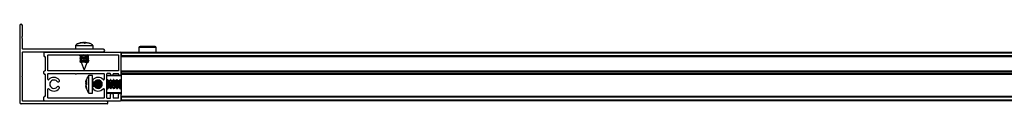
# Model space of a CAD drawing. Header units: millimetres. Extents: x 2639.88 to 2641.68, y 3747.53 to 3747.58.
# Tile 1 of 4: x 2639.8788 to 2640.3248, y 3747.5273 to 3747.5633. Entities that reach past the tile are written whole.
import ezdxf

# ---------------------------------------------------------------- set-up
doc = ezdxf.new("R2010")
doc.units = ezdxf.units.MM
doc.layers.add('SANINDUSA', color=3, linetype='Continuous')

msp = doc.modelspace()

# ---------------------------------------------------------------- linework, layer by layer
at = {"layer": 'SANINDUSA'}
for p, q in [((2639.878768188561, 3747.56266018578), (2639.878768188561, 3747.527860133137)), ((2639.879968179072, 3747.557813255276), (2639.879968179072, 3747.56266018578)), ((2639.879944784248, 3747.557749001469), (2639.879738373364, 3747.557502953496)), ((2639.879738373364, 3747.557117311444), (2639.879944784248, 3747.55687138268)), ((2639.879968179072, 3747.552060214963), (2639.879968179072, 3747.556807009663)), ((2639.916668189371, 3747.551960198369), (2639.880068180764, 3747.551960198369)), ((2639.880068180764, 3747.550760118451), (2639.916668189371, 3747.550760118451)), ((2639.904018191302, 3747.553683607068), (2639.904018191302, 3747.551960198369)), ((2639.904018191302, 3747.553683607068), (2639.908793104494, 3747.553683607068)), ((2639.904352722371, 3747.553887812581), (2639.904087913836, 3747.553696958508)), ((2639.905831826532, 3747.554681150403), (2639.907381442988, 3747.555014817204)), ((2639.906019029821, 3747.554681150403), (2639.905831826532, 3747.554681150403)), ((2639.907591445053, 3747.555014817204), (2639.906019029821, 3747.554681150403)), ((2639.906313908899, 3747.550760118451), (2639.906506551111, 3747.550610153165)), ((2639.907406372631, 3747.554894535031), (2639.907887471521, 3747.555014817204)), ((2639.907957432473, 3747.554681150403), (2639.907591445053, 3747.555014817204)), ((2639.908148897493, 3747.555014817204), (2639.9077447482, 3747.554875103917)), ((2639.90890545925, 3747.554681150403), (2639.907957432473, 3747.554681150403)), ((2639.907957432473, 3747.554681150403), (2639.908078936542, 3747.554681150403)), ((2639.908078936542, 3747.554681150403), (2639.908444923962, 3747.555014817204)), ((2639.908381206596, 3747.55495676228), (2639.908148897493, 3747.555014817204)), ((2639.908398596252, 3747.554681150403), (2639.908444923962, 3747.555014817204)), ((2639.908444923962, 3747.555014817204), (2639.908646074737, 3747.554972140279)), ((2639.908654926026, 3747.555014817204), (2639.90858579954, 3747.554681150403)), ((2639.909483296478, 3747.554681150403), (2639.908629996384, 3747.554894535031)), ((2639.908654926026, 3747.555014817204), (2639.90890545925, 3747.554681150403)), ((2639.910204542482, 3747.554681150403), (2639.908654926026, 3747.555014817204)), ((2639.908793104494, 3747.553683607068), (2639.912018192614, 3747.553683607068)), ((2639.910040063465, 3747.554681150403), (2639.909483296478, 3747.554681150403)), ((2639.90978668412, 3747.550610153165), (2639.909594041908, 3747.550760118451)), ((2639.909694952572, 3747.550681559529), (2639.909803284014, 3747.550760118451)), ((2639.910165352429, 3747.554681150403), (2639.909977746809, 3747.554729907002)), ((2639.91195821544, 3747.553692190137), (2639.91149008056, 3747.554053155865)), ((2639.912018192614, 3747.551960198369), (2639.912018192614, 3747.553683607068)), ((2639.932790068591, 3747.552714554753), (2639.932771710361, 3747.550610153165)), ((2639.940650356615, 3747.552714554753), (2639.932790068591, 3747.552714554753)), ((2639.940150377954, 3747.553210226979), (2639.933290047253, 3747.553210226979)), ((2639.940668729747, 3747.550610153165), (2639.940650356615, 3747.552714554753)), ((2639.879968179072, 3747.539910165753), (2639.879968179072, 3747.550660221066)), ((2639.88976818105, 3747.550310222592), (2639.88976818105, 3747.548910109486)), ((2639.890068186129, 3747.550610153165), (2639.924468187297, 3747.550610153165)), ((2639.890168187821, 3747.548610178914), (2639.890068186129, 3747.548610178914)), ((2639.890268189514, 3747.54851016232), (2639.890268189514, 3747.542210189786)), ((2639.891468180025, 3747.542210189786), (2639.891468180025, 3747.549310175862)), ((2639.891568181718, 3747.549410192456), (2639.92346818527, 3747.549410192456)), ((2639.905948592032, 3747.548244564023), (2639.906522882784, 3747.547797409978)), ((2639.905948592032, 3747.546844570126), (2639.906522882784, 3747.546397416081)), ((2639.906568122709, 3747.548469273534), (2639.90594985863, 3747.548252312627)), ((2639.906568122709, 3747.547069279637), (2639.90594985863, 3747.54685231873)), ((2639.906341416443, 3747.549338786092), (2639.905964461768, 3747.549065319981)), ((2639.906341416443, 3747.547938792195), (2639.905964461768, 3747.547665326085)), ((2639.906341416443, 3747.546538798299), (2639.905964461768, 3747.546265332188)), ((2639.905973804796, 3747.54899677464), (2639.906558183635, 3747.548778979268)), ((2639.905973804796, 3747.547596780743), (2639.906558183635, 3747.547378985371)), ((2639.906341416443, 3747.550738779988), (2639.906164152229, 3747.550610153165)), ((2639.906249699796, 3747.549410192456), (2639.906522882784, 3747.549197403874)), ((2639.906369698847, 3747.550610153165), (2639.906473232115, 3747.55063614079)), ((2639.906558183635, 3747.549194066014), (2639.906558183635, 3747.548464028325)), ((2639.906558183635, 3747.547794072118), (2639.906558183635, 3747.547064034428)), ((2639.906558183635, 3747.546394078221), (2639.906558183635, 3747.546160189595)), ((2639.909468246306, 3747.548751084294), (2639.910086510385, 3747.548968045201)), ((2639.909468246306, 3747.547351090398), (2639.910086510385, 3747.547568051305)), ((2639.90947818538, 3747.548036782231), (2639.90947818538, 3747.548756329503)), ((2639.910062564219, 3747.548223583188), (2639.90947818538, 3747.54844137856)), ((2639.90947818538, 3747.546636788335), (2639.90947818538, 3747.547356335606)), ((2639.910062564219, 3747.546823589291), (2639.90947818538, 3747.547041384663)), ((2639.910087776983, 3747.547575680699), (2639.909513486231, 3747.548022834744)), ((2639.910087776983, 3747.546175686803), (2639.909513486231, 3747.546622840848)), ((2639.910087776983, 3747.548975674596), (2639.909529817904, 3747.549410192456)), ((2639.909694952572, 3747.549281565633), (2639.909872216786, 3747.549410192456)), ((2639.909694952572, 3747.547881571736), (2639.910071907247, 3747.548155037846)), ((2639.909694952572, 3747.54648157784), (2639.910071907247, 3747.54675504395)), ((2639.923568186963, 3747.549310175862), (2639.923568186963, 3747.542210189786)), ((2639.924768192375, 3747.550610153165), (2641.632768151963, 3747.550610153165)), ((2639.924768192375, 3747.550610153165), (2639.924768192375, 3747.550310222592)), ((2639.924768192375, 3747.550310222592), (2641.632768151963, 3747.550310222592)), ((2639.924768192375, 3747.550310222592), (2639.924768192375, 3747.548910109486)), ((2639.924768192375, 3747.540710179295), (2639.924768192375, 3747.550310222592)), ((2641.632768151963, 3747.548910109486), (2639.924768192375, 3747.548910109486)), ((2641.632768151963, 3747.548610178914), (2639.924768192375, 3747.548610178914)), ((2641.632768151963, 3747.54851016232), (2639.924768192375, 3747.54851016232)), ((2639.890068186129, 3747.542110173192), (2639.890168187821, 3747.542110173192)), ((2639.92346818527, 3747.542110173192), (2639.891568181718, 3747.542110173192)), ((2639.905973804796, 3747.546196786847), (2639.906642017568, 3747.545947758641)), ((2639.906558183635, 3747.546160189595), (2639.908018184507, 3747.542460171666)), ((2639.90827256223, 3747.546160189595), (2639.906558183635, 3747.546160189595)), ((2639.908018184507, 3747.542460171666), (2639.909383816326, 3747.54592105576)), ((2639.90937912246, 3747.545919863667), (2639.910086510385, 3747.546168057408)), ((2639.909383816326, 3747.54592105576), (2639.909384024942, 3747.545921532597)), ((2639.924768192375, 3747.542210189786), (2641.632768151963, 3747.542210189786)), ((2639.924768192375, 3747.542110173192), (2641.632768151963, 3747.542110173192)), ((2639.879968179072, 3747.528560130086), (2639.879968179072, 3747.539310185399)), ((2639.88976818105, 3747.540910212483), (2639.88976818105, 3747.54181012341)), ((2639.890168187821, 3747.540610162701), (2639.890068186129, 3747.540610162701)), ((2639.890268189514, 3747.540510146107), (2639.890268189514, 3747.530710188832)), ((2639.891468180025, 3747.538414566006), (2639.891468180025, 3747.540810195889)), ((2639.891568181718, 3747.540910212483), (2639.903968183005, 3747.540910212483)), ((2639.904568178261, 3747.540910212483), (2639.916968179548, 3747.540910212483)), ((2639.908893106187, 3747.537691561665), (2639.908692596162, 3747.536799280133)), ((2639.908790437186, 3747.537233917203), (2639.908957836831, 3747.537980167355)), ((2639.908809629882, 3747.537241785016), (2639.909026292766, 3747.538270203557)), ((2639.908810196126, 3747.537241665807), (2639.90897822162, 3747.538039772)), ((2639.909026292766, 3747.538211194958), (2639.908822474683, 3747.537238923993)), ((2639.909026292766, 3747.53820749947), (2639.90882320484, 3747.537238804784)), ((2639.909043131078, 3747.53822931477), (2639.908862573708, 3747.537702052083)), ((2639.909026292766, 3747.537974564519), (2639.908863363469, 3747.537229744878)), ((2639.910049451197, 3747.540086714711), (2639.909878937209, 3747.539884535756)), ((2639.9117472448, 3747.540110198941), (2639.910023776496, 3747.540110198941)), ((2639.910023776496, 3747.532110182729), (2639.910023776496, 3747.540110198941)), ((2639.9117472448, 3747.532110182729), (2639.9117472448, 3747.540110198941)), ((2639.913307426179, 3747.537570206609), (2639.913230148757, 3747.537701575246)), ((2639.913949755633, 3747.537570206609), (2639.913272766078, 3747.537570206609)), ((2639.913366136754, 3747.537570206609), (2639.913280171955, 3747.537733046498)), ((2639.913555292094, 3747.537570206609), (2639.91346412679, 3747.53783163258)), ((2639.914146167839, 3747.53800627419), (2639.913925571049, 3747.537516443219)), ((2639.914707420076, 3747.537570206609), (2639.914453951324, 3747.538001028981)), ((2639.914591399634, 3747.537767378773), (2639.914530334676, 3747.537991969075)), ((2639.914766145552, 3747.537570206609), (2639.914544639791, 3747.537989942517)), ((2639.914586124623, 3747.537983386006), (2639.914563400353, 3747.537954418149)), ((2639.91534974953, 3747.537570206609), (2639.914672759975, 3747.537570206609)), ((2639.914680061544, 3747.537733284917), (2639.914713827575, 3747.537957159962)), ((2639.914955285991, 3747.537570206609), (2639.914831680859, 3747.537924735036)), ((2639.915384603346, 3747.537647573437), (2639.915325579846, 3747.537516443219)), ((2639.917068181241, 3747.540810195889), (2639.917068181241, 3747.538414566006)), ((2639.918268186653, 3747.52991017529), (2639.918268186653, 3747.540810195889)), ((2639.924768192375, 3747.539910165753), (2639.918268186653, 3747.539910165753)), ((2639.918394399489, 3747.538113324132), (2639.918268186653, 3747.537833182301)), ((2639.919768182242, 3747.540910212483), (2639.918368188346, 3747.540910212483)), ((2639.924768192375, 3747.540110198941), (2639.918468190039, 3747.540110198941)), ((2639.918907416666, 3747.537570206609), (2639.918581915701, 3747.538123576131)), ((2639.918966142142, 3747.537570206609), (2639.918680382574, 3747.538111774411)), ((2639.919549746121, 3747.537570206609), (2639.918872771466, 3747.537570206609)), ((2639.919794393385, 3747.538113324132), (2639.919525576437, 3747.537516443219)), ((2639.919868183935, 3747.540710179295), (2639.919868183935, 3747.540810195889)), ((2639.920307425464, 3747.537570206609), (2639.919981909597, 3747.538123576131)), ((2639.920366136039, 3747.537570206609), (2639.920080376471, 3747.538111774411)), ((2639.920949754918, 3747.537570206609), (2639.920272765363, 3747.537570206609)), ((2639.921194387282, 3747.538113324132), (2639.920925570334, 3747.537516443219)), ((2639.921068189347, 3747.540810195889), (2639.921068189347, 3747.540710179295)), ((2639.92116819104, 3747.540910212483), (2639.92346818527, 3747.540910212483)), ((2639.92170741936, 3747.537570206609), (2639.921381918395, 3747.538123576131)), ((2639.921766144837, 3747.537570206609), (2639.921480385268, 3747.538111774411)), ((2639.922349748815, 3747.537570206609), (2639.921672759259, 3747.537570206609)), ((2639.922594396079, 3747.538113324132), (2639.922325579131, 3747.537516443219)), ((2639.923107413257, 3747.537570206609), (2639.922781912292, 3747.538123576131)), ((2639.923166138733, 3747.537570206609), (2639.922880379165, 3747.538111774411)), ((2639.923749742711, 3747.537570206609), (2639.923072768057, 3747.537570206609)), ((2639.923568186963, 3747.540710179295), (2639.923568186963, 3747.540810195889)), ((2639.923994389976, 3747.538113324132), (2639.923725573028, 3747.537516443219)), ((2639.924507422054, 3747.537570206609), (2639.924181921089, 3747.538123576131)), ((2639.924566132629, 3747.537570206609), (2639.924280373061, 3747.538111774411)), ((2639.924768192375, 3747.537570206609), (2639.924472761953, 3747.537570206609)), ((2639.924768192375, 3747.54181012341), (2641.632768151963, 3747.54181012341)), ((2639.924768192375, 3747.54181012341), (2639.924768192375, 3747.540910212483)), ((2641.632768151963, 3747.540910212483), (2639.924768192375, 3747.540910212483)), ((2639.924768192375, 3747.540710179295), (2639.924768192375, 3747.540610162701)), ((2641.632768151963, 3747.540610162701), (2639.924768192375, 3747.540610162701)), ((2639.924768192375, 3747.540510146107), (2639.924768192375, 3747.540610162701)), ((2641.632768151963, 3747.540510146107), (2639.924768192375, 3747.540510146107)), ((2639.924768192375, 3747.540510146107), (2639.924768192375, 3747.531510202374)), ((2639.891468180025, 3747.52991017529), (2639.891468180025, 3747.533805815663)), ((2639.908692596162, 3747.536799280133), (2639.909026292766, 3747.537262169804)), ((2639.909026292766, 3747.536724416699), (2639.908692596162, 3747.536799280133)), ((2639.908729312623, 3747.536791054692), (2639.908692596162, 3747.536615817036)), ((2639.908765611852, 3747.536782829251), (2639.908692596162, 3747.53644904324)), ((2639.908692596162, 3747.536445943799), (2639.908766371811, 3747.536782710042)), ((2639.908692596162, 3747.53644904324), (2639.908946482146, 3747.536017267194)), ((2639.908692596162, 3747.536445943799), (2639.909026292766, 3747.536409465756)), ((2639.909026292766, 3747.536348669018), (2639.908692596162, 3747.535774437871)), ((2639.90882962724, 3747.5357863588), (2639.908692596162, 3747.535771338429)), ((2639.908692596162, 3747.535774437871), (2639.909026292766, 3747.53425094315)), ((2639.908692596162, 3747.535604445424), (2639.908873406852, 3747.535692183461)), ((2639.908692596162, 3747.535600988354), (2639.9088714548, 3747.535682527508)), ((2639.908802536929, 3747.535622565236), (2639.908692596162, 3747.535604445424)), ((2639.908692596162, 3747.535534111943), (2639.908808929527, 3747.535555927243)), ((2639.908692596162, 3747.535537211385), (2639.908975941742, 3747.534191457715)), ((2639.908692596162, 3747.535534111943), (2639.908974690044, 3747.534195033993)), ((2639.908692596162, 3747.535422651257), (2639.908897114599, 3747.534510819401)), ((2639.909026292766, 3747.533935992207), (2639.908692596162, 3747.535421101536)), ((2639.908863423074, 3747.534519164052), (2639.909044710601, 3747.533991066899)), ((2639.909026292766, 3747.537262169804), (2639.909026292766, 3747.536348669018)), ((2639.909026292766, 3747.536348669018), (2639.909026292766, 3747.535871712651)), ((2639.909026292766, 3747.53425094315), (2639.909026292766, 3747.533935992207)), ((2639.909034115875, 3747.53397580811), (2639.90909102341, 3747.533842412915)), ((2639.911947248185, 3747.537263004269), (2639.911947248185, 3747.5349573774)), ((2639.913352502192, 3747.534445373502), (2639.913468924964, 3747.534703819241)), ((2639.913418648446, 3747.534650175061), (2639.914087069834, 3747.534650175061)), ((2639.913839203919, 3747.534650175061), (2639.913985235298, 3747.534231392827)), ((2639.914028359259, 3747.534650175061), (2639.91426051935, 3747.534210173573)), ((2639.914047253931, 3747.53472074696), (2639.914062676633, 3747.534691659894)), ((2639.914084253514, 3747.534650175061), (2639.914047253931, 3747.534651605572)), ((2639.914062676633, 3747.534691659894), (2639.914344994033, 3747.534211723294)), ((2639.914090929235, 3747.534218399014), (2639.914133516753, 3747.534450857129)), ((2639.914188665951, 3747.534211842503), (2639.914231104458, 3747.534265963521)), ((2639.914665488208, 3747.534252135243), (2639.914868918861, 3747.534703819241)), ((2639.914818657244, 3747.534650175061), (2639.915484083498, 3747.534650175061)), ((2639.915239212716, 3747.534650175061), (2639.915288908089, 3747.534507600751)), ((2639.915428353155, 3747.534650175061), (2639.915445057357, 3747.534618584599)), ((2639.915447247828, 3747.53472074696), (2639.915462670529, 3747.534691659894)), ((2639.915484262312, 3747.534650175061), (2639.915447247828, 3747.534651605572)), ((2639.915462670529, 3747.534691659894), (2639.915486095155, 3747.534651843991)), ((2639.916831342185, 3747.534099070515), (2639.916852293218, 3747.534038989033)), ((2639.916852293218, 3747.534038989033), (2639.916865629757, 3747.534089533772)), ((2639.916852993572, 3747.534038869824), (2639.916886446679, 3747.53408154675)), ((2639.917068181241, 3747.533805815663), (2639.917068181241, 3747.52991017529)), ((2639.918268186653, 3747.53468224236), (2639.918612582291, 3747.534096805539)), ((2639.918268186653, 3747.534650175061), (2639.918287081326, 3747.534650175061)), ((2639.918284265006, 3747.534650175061), (2639.918268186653, 3747.534646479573)), ((2639.918268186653, 3747.534574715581), (2639.918514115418, 3747.534108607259)), ((2639.918800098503, 3747.534107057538), (2639.919068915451, 3747.534703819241)), ((2639.919018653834, 3747.534650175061), (2639.919687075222, 3747.534650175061)), ((2639.919628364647, 3747.534650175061), (2639.919914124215, 3747.534108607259)), ((2639.919647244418, 3747.53472074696), (2639.91966266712, 3747.534691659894)), ((2639.919684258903, 3747.534650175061), (2639.919647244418, 3747.534651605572)), ((2639.91966266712, 3747.534691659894), (2639.920012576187, 3747.534096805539)), ((2639.920200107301, 3747.534107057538), (2639.920468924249, 3747.534703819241)), ((2639.920418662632, 3747.534650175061), (2639.921087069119, 3747.534650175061)), ((2639.921028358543, 3747.534650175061), (2639.921314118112, 3747.534108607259)), ((2639.921047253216, 3747.53472074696), (2639.921062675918, 3747.534691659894)), ((2639.921084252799, 3747.534650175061), (2639.921047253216, 3747.534651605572)), ((2639.921062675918, 3747.534691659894), (2639.921412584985, 3747.534096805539)), ((2639.921600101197, 3747.534107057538), (2639.921868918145, 3747.534703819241)), ((2639.921818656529, 3747.534650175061), (2639.922487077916, 3747.534650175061)), ((2639.92242835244, 3747.534650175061), (2639.922714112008, 3747.534108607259)), ((2639.922447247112, 3747.53472074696), (2639.922462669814, 3747.534691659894)), ((2639.922484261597, 3747.534650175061), (2639.922447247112, 3747.534651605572)), ((2639.922462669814, 3747.534691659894), (2639.922812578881, 3747.534096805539)), ((2639.923000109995, 3747.534107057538), (2639.923268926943, 3747.534703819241)), ((2639.923218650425, 3747.534650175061), (2639.923887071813, 3747.534650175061)), ((2639.923828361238, 3747.534650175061), (2639.924114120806, 3747.534108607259)), ((2639.923847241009, 3747.53472074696), (2639.923862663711, 3747.534691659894)), ((2639.923884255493, 3747.534650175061), (2639.923847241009, 3747.534651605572)), ((2639.923862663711, 3747.534691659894), (2639.924212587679, 3747.534096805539)), ((2639.924400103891, 3747.534107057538), (2639.924668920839, 3747.534703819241)), ((2639.924618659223, 3747.534650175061), (2639.924768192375, 3747.534650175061)), ((2639.91816818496, 3747.528460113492), (2639.880068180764, 3747.528460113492)), ((2639.88976818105, 3747.52891012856), (2639.88976818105, 3747.530310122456)), ((2639.890068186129, 3747.530610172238), (2639.890168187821, 3747.530610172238)), ((2639.890068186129, 3747.528610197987), (2639.924468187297, 3747.528610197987)), ((2639.916968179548, 3747.529810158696), (2639.891568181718, 3747.529810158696)), ((2639.910023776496, 3747.532110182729), (2639.9117472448, 3747.532110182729)), ((2639.918268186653, 3747.532310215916), (2639.924768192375, 3747.532310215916)), ((2639.918368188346, 3747.529810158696), (2639.919768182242, 3747.529810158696)), ((2639.918468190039, 3747.532110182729), (2639.924768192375, 3747.532110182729)), ((2639.919868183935, 3747.52991017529), (2639.919868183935, 3747.531510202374)), ((2639.921068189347, 3747.531510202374), (2639.921068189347, 3747.52991017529)), ((2639.92346818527, 3747.529810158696), (2639.92116819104, 3747.529810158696)), ((2639.923568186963, 3747.52991017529), (2639.923568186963, 3747.531510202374)), ((2639.924768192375, 3747.52891012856), (2639.924768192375, 3747.531510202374)), ((2639.924768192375, 3747.530710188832), (2641.632768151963, 3747.530710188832)), ((2641.632768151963, 3747.530610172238), (2639.924768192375, 3747.530610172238)), ((2641.632768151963, 3747.530310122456), (2639.924768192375, 3747.530310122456)), ((2639.924768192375, 3747.530310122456), (2639.924768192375, 3747.52891012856)), ((2641.632768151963, 3747.52891012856), (2639.924768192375, 3747.52891012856)), ((2639.924768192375, 3747.52891012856), (2639.924768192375, 3747.528610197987)), ((2641.632768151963, 3747.528610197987), (2639.924768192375, 3747.528610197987)), ((2639.918468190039, 3747.527260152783), (2639.879368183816, 3747.527260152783)), ((2639.918768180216, 3747.527560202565), (2639.918768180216, 3747.527860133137))]:
    msp.add_line(p, q, dxfattribs=at)
at = {"layer": 'SANINDUSA', "flags": 128}
for points in [[(2639.908126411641, 3747.550760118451), (2639.90842501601, 3747.550710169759), (2639.908996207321, 3747.550610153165)], [(2639.905973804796, 3747.54899677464), (2639.905965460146, 3747.549066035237), (2639.906252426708, 3747.549178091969), (2639.906473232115, 3747.549236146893)], [(2639.905973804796, 3747.547596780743), (2639.905965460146, 3747.547666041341), (2639.906252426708, 3747.547778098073), (2639.906473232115, 3747.547836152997)], [(2639.905973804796, 3747.546196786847), (2639.905965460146, 3747.546266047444), (2639.906252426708, 3747.546378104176), (2639.906473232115, 3747.5464361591)], [(2639.906558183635, 3747.549183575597), (2639.906549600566, 3747.549186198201), (2639.90654888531, 3747.549204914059), (2639.906768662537, 3747.549186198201), (2639.907174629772, 3747.549132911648), (2639.907703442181, 3747.549053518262), (2639.90827256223, 3747.548960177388)], [(2639.906558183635, 3747.5477835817), (2639.906549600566, 3747.547786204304), (2639.90654888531, 3747.547804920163), (2639.906768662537, 3747.547786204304), (2639.907174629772, 3747.547732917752), (2639.907703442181, 3747.547653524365), (2639.90827256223, 3747.547560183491)], [(2639.906558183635, 3747.546383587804), (2639.906549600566, 3747.546386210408), (2639.90654888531, 3747.546404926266), (2639.906768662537, 3747.546386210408), (2639.907174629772, 3747.546332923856), (2639.907703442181, 3747.546253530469), (2639.90827256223, 3747.546160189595)], [(2639.90947818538, 3747.548250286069), (2639.90971122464, 3747.548255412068), (2639.91004538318, 3747.548229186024), (2639.910071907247, 3747.548155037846)], [(2639.90947818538, 3747.546850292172), (2639.90971122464, 3747.546855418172), (2639.91004538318, 3747.546829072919), (2639.910071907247, 3747.54675504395)], [(2639.918268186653, 3747.537354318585), (2639.918278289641, 3747.537493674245), (2639.918353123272, 3747.537991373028), (2639.918465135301, 3747.538202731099), (2639.918581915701, 3747.538123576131)], [(2639.918791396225, 3747.537767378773), (2639.918729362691, 3747.537994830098), (2639.918597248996, 3747.538205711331), (2639.918531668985, 3747.538193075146)], [(2639.920200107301, 3747.534107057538), (2639.920129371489, 3747.534017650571), (2639.919997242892, 3747.534124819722), (2639.919865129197, 3747.534534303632), (2639.91975313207, 3747.535183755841), (2639.919678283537, 3747.53597423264), (2639.91965201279, 3747.536785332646), (2639.919678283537, 3747.537493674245), (2639.91975313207, 3747.537991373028), (2639.919865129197, 3747.538202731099), (2639.919981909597, 3747.538123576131)], [(2639.920191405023, 3747.537767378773), (2639.920129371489, 3747.537994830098), (2639.919997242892, 3747.538205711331), (2639.919931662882, 3747.538193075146)], [(2639.921600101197, 3747.534107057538), (2639.921529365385, 3747.534017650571), (2639.92139725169, 3747.534124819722), (2639.921265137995, 3747.534534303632), (2639.921153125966, 3747.535183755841), (2639.921078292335, 3747.53597423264), (2639.921052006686, 3747.536785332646), (2639.921078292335, 3747.537493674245), (2639.921153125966, 3747.537991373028), (2639.921265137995, 3747.538202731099), (2639.921381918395, 3747.538123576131)], [(2639.921591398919, 3747.537767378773), (2639.921529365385, 3747.537994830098), (2639.92139725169, 3747.538205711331), (2639.921328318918, 3747.538190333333)], [(2639.923000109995, 3747.534107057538), (2639.922929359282, 3747.534017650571), (2639.922797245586, 3747.534124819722), (2639.922665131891, 3747.534534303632), (2639.922553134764, 3747.535183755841), (2639.922478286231, 3747.53597423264), (2639.922452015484, 3747.536785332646), (2639.922478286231, 3747.537493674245), (2639.922553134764, 3747.537991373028), (2639.922665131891, 3747.538202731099), (2639.922781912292, 3747.538123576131)], [(2639.922991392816, 3747.537767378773), (2639.922929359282, 3747.537994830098), (2639.922797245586, 3747.538205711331), (2639.922728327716, 3747.538190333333)], [(2639.924400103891, 3747.534107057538), (2639.924329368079, 3747.534017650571), (2639.924197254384, 3747.534124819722), (2639.924065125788, 3747.534534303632), (2639.92395312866, 3747.535183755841), (2639.923878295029, 3747.53597423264), (2639.92385200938, 3747.536785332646), (2639.923878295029, 3747.537493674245), (2639.92395312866, 3747.537991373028), (2639.924065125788, 3747.538202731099), (2639.924181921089, 3747.538123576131)], [(2639.924391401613, 3747.537767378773), (2639.924329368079, 3747.537994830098), (2639.924197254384, 3747.538205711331), (2639.924131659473, 3747.538193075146)], [(2639.9117472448, 3747.534450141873), (2639.911751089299, 3747.53448924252), (2639.911751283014, 3747.534490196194)], [(2639.918800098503, 3747.534107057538), (2639.918729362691, 3747.534017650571), (2639.918597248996, 3747.534124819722), (2639.918465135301, 3747.534534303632), (2639.918353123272, 3747.535183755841), (2639.918278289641, 3747.53597423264), (2639.918268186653, 3747.536153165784)], [(2639.918514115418, 3747.534108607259), (2639.918597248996, 3747.534014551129), (2639.91866980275, 3747.534033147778)], [(2639.919914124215, 3747.534108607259), (2639.919997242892, 3747.534014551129), (2639.920069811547, 3747.534033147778)], [(2639.921314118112, 3747.534108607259), (2639.92139725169, 3747.534014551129), (2639.921466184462, 3747.534029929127)], [(2639.922714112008, 3747.534108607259), (2639.922797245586, 3747.534014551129), (2639.922866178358, 3747.534029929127)], [(2639.924114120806, 3747.534108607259), (2639.924197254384, 3747.534014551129), (2639.924269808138, 3747.534033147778)]]:
    msp.add_lwpolyline(points, dxfattribs=at)
at = {"layer": 'SANINDUSA'}
for centre, radius, start, end in [((2639.879368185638, 3747.562660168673), 0.0006000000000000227, 0, 180), ((2639.879968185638, 3747.557310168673), 0.0003000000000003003, 139.9999999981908, 220.0000000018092), ((2639.879868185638, 3747.557813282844), 9.999999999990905e-05, 319.9999999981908, 0), ((2639.879868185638, 3747.556807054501), 9.999999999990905e-05, 0, 40.00000000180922), ((2639.880068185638, 3747.552060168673), 0.0001000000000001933, 180, 270), ((2639.880068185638, 3747.550660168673), 0.0001000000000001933, 90, 180), ((2639.916668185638, 3747.551360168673), 0.000600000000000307, 270, 90), ((2639.933290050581, 3747.552710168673), 0.0005000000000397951, 90, 179.5000000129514), ((2639.940150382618, 3747.552710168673), 0.0005000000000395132, 0.4999999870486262, 90), ((2639.890068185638, 3747.550310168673), 0.0003000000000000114, 90, 180), ((2639.890068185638, 3747.548910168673), 0.0003000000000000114, 180, 270), ((2639.890168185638, 3747.548510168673), 0.0001000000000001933, 0, 90), ((2639.891568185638, 3747.549310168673), 9.999999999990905e-05, 90, 180), ((2639.904623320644, 3747.527145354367), 0.02114078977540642, 75.0237057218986, 86.40589215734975), ((2639.904620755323, 3747.525729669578), 0.02115661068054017, 75.02797557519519, 86.40162233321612), ((2639.906184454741, 3747.534991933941), 0.01451060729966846, 74.40055042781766, 83.53243168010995), ((2639.90724377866, 3747.539771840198), 0.008557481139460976, 74.61933256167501, 82.71172069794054), ((2639.90724377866, 3747.538371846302), 0.00855748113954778, 74.61933256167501, 82.71172069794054), ((2639.923468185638, 3747.549310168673), 9.999999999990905e-05, 0, 90), ((2639.924468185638, 3747.550310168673), 0.0003000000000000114, 0, 90), ((2639.890068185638, 3747.541810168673), 0.0003000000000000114, 90, 180), ((2639.890168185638, 3747.542210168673), 0.0001000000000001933, 270, 0), ((2639.891568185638, 3747.542210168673), 9.999999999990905e-05, 180, 270), ((2639.923468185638, 3747.542210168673), 0.0001000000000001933, 270, 0), ((2639.880093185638, 3747.539610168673), 0.0003249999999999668, 112.6198649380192, 247.3801350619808), ((2639.890068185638, 3747.540910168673), 0.0002999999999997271, 180, 270), ((2639.890168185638, 3747.540510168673), 0.0001000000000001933, 0, 90), ((2639.891568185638, 3747.540810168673), 0.0001000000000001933, 90, 180), ((2639.891768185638, 3747.538414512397), 0.0002999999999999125, 180, 317.3320744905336), ((2639.894268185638, 3747.536110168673), 0.003099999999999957, 39.79181950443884, 137.3320744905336), ((2639.894268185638, 3747.536110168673), 0.001900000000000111, 39.79181950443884, 320.2081804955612), ((2639.89618912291, 3747.537710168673), 0.0005999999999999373, 219.7918195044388, 39.79181950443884), ((2639.904268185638, 3747.541035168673), 0.0003249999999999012, 202.6198649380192, 337.3801350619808), ((2639.912347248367, 3747.537710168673), 0.0005999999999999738, 140.2081804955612, 320.2081804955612), ((2639.914268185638, 3747.536110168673), 0.003100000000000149, 42.66792550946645, 140.2081804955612), ((2639.914268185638, 3747.536110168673), 0.001900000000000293, 219.7918195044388, 140.2081804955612), ((2639.916683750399, 3747.536210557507), 0.003646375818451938, 158.1068506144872, 203.7913734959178), ((2639.922196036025, 3747.536531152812), 0.008173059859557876, 169.5968435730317, 196.4821540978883), ((2639.918083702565, 3747.536210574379), 0.003646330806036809, 158.1068520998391, 203.7919750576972), ((2639.92630463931, 3747.53667570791), 0.01085631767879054, 175.2788467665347, 190.1011884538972), ((2639.916768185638, 3747.538414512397), 0.0002999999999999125, 222.6679255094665, 0), ((2639.916968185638, 3747.540810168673), 0.0001000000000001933, 0, 90), ((2639.918368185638, 3747.540810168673), 9.999999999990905e-05, 90, 180), ((2639.918468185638, 3747.539910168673), 0.0002000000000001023, 90, 180), ((2639.922283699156, 3747.536210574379), 0.003646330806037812, 158.1068520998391, 203.7919750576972), ((2639.919768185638, 3747.540810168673), 0.0001000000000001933, 0, 90), ((2639.920468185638, 3747.540710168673), 0.0006000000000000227, 180, 0), ((2639.923683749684, 3747.536210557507), 0.003646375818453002, 158.1068506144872, 203.7913734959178), ((2639.921168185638, 3747.540810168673), 0.0001000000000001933, 90, 180), ((2639.92508370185, 3747.536210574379), 0.003646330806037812, 158.1068520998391, 203.7919750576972), ((2639.926483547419, 3747.536210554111), 0.003646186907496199, 158.1056001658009, 203.7926239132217), ((2639.923468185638, 3747.540810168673), 0.0001000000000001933, 0, 90), ((2639.924168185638, 3747.540710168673), 0.0006000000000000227, 180, 0), ((2639.927883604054, 3747.536210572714), 0.003646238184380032, 158.1062390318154, 203.7925881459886), ((2639.891768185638, 3747.533805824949), 0.0003000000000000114, 42.66792550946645, 180), ((2639.894268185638, 3747.536110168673), 0.003100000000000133, 222.6679255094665, 320.2081804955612), ((2639.89618912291, 3747.534510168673), 0.0005999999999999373, 320.2081804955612, 140.2081804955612), ((2639.912347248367, 3747.534510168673), 0.0006000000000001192, 39.79181950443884, 219.7918195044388), ((2639.914268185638, 3747.536110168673), 0.003100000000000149, 219.7918195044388, 317.3320744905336), ((2639.924742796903, 3747.536750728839), 0.01209091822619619, 177.8787147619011, 188.7451187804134), ((2639.924180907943, 3747.536560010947), 0.00827807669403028, 176.6943794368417, 188.5064667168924), ((2639.916768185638, 3747.533805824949), 0.0003000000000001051, 0, 137.3320744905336), ((2639.880068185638, 3747.528560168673), 0.0001000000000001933, 180, 270), ((2639.890068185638, 3747.530310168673), 0.0003000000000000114, 90, 180), ((2639.890068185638, 3747.528910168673), 0.0003000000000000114, 180, 270), ((2639.890168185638, 3747.530710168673), 0.0001000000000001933, 270, 0), ((2639.891568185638, 3747.529910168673), 9.999999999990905e-05, 180, 270), ((2639.916968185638, 3747.529910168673), 0.0001000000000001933, 270, 0), ((2639.918168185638, 3747.527860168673), 0.0006000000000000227, 0, 90), ((2639.918468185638, 3747.532310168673), 0.0002000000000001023, 180, 270), ((2639.918368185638, 3747.529910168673), 0.0001000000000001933, 180, 270), ((2639.919768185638, 3747.529910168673), 0.0001000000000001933, 270, 0), ((2639.920468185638, 3747.531510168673), 0.0006000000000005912, 0, 180), ((2639.921168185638, 3747.529910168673), 0.0001000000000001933, 180, 270), ((2639.923468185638, 3747.529910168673), 0.0001000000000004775, 270, 0), ((2639.924168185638, 3747.531510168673), 0.0006000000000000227, 0, 180), ((2639.924468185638, 3747.528910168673), 0.0003000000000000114, 270, 0), ((2639.879368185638, 3747.527860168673), 0.0006000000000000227, 180, 270), ((2639.918468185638, 3747.527560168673), 0.0003000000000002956, 270, 0)]:
    msp.add_arc(centre, radius, start, end, dxfattribs=at)
for centre, major_axis, ratio, start_param, end_param in [((2639.908018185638, 3747.548955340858), (0.001459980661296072, -0.0002389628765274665), 0.03144656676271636, 1.40082328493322, 3.146739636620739), ((2639.908018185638, 3747.547555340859), (0.001459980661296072, -0.0002389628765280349), 0.03144656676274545, 1.400823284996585, 3.146739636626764), ((2639.908018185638, 3747.546155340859), (0.001459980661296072, -0.0002389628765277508), 0.03144656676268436, 1.400823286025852, 3.146739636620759), ((2639.913352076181, 3747.536110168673), (-8.132108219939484e-05, 0.001459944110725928), 0.1570899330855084, 6.274435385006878, 9.06418403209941), ((2639.914752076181, 3747.536110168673), (-8.132108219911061e-05, 0.001459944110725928), 0.1570899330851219, 6.274435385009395, 9.064184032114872), ((2639.918952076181, 3747.536110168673), (-8.132108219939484e-05, 0.001459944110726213), 0.1570899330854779, 6.274435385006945, 9.064184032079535), ((2639.920352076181, 3747.536110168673), (-8.13210821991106e-05, 0.001459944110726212), 0.1570899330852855, 6.274435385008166, 9.064184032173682), ((2639.921752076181, 3747.536110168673), (-8.132108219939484e-05, 0.001459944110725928), 0.1570899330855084, 6.274435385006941, 9.064184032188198), ((2639.923152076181, 3747.536110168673), (-8.132108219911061e-05, 0.001459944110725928), 0.1570899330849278, 6.274435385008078, 9.064184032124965), ((2639.924552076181, 3747.536110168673), (-8.132108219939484e-05, 0.001459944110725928), 0.1570899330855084, 6.274435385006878, 9.064184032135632), ((2639.916152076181, 3747.536110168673), (-8.132108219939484e-05, 0.001459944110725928), 0.1570899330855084, 0.882442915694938, 2.113694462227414)]:
    msp.add_ellipse(centre, major_axis=major_axis, ratio=ratio, start_param=start_param, end_param=end_param, dxfattribs=at)
for points, knots in [([(2639.905809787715, 3747.554638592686), (2639.905540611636, 3747.554545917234), (2639.90491110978, 3747.554329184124), (2639.904376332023, 3747.553930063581), (2639.904070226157, 3747.553701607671)], [0, 0, 0, 0, 0.427601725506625, 1, 1, 1, 1]), ([(2639.907091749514, 3747.55495676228), (2639.906778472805, 3747.554915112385), (2639.906007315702, 3747.554812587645), (2639.905311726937, 3747.554458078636), (2639.904898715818, 3747.554247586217)], [0, 0, 0, 0, 0.4062423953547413, 1, 1, 1, 1]), ([(2639.911951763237, 3747.553699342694), (2639.91180578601, 3747.553817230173), (2639.911330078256, 3747.554201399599), (2639.910720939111, 3747.554529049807), (2639.91024992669, 3747.554653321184), (2639.910189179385, 3747.554669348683)], [0, 0, 0, 0, 0.2783007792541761, 0.9069211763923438, 1, 1, 1, 1]), ([(2639.906569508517, 3747.548465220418), (2639.906572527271, 3747.548466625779), (2639.906581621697, 3747.54847085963), (2639.906715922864, 3747.54846224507), (2639.906994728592, 3747.548434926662), (2639.907406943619, 3747.548386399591), (2639.907873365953, 3747.548325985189), (2639.908182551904, 3747.548281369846), (2639.908329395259, 3747.54826018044)], [0, 0, 0, 0, 0.08099657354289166, 0.2440137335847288, 0.4362171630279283, 0.6292671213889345, 0.8239258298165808, 1, 1, 1, 1]), ([(2639.906569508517, 3747.547065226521), (2639.906572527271, 3747.547066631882), (2639.906581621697, 3747.547070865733), (2639.906715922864, 3747.547062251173), (2639.906994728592, 3747.547034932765), (2639.907406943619, 3747.546986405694), (2639.907873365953, 3747.546925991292), (2639.908182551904, 3747.546881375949), (2639.908329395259, 3747.546860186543)], [0, 0, 0, 0, 0.08099657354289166, 0.2440137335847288, 0.4362171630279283, 0.6292671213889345, 0.8239258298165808, 1, 1, 1, 1]), ([(2639.90827256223, 3747.548960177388), (2639.908432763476, 3747.548936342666), (2639.908753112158, 3747.548888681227), (2639.909143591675, 3747.548826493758), (2639.909398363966, 3747.548780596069), (2639.909493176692, 3747.548758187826), (2639.909471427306, 3747.548755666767), (2639.909466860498, 3747.54875513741)], [0, 0, 0, 0, 0.2359444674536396, 0.4718096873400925, 0.7061487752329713, 0.9382988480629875, 1, 1, 1, 1]), ([(2639.90827256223, 3747.547560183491), (2639.908432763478, 3747.547536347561), (2639.908753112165, 3747.547488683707), (2639.909143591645, 3747.547426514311), (2639.909398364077, 3747.547380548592), (2639.909493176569, 3747.547358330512), (2639.909471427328, 3747.547355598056), (2639.909466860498, 3747.547355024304)], [0, 0, 0, 0, 0.2359442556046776, 0.471809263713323, 0.7061481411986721, 0.9382980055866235, 1, 1, 1, 1]), ([(2639.90827256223, 3747.546160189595), (2639.908432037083, 3747.54612964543), (2639.908750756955, 3747.546068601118), (2639.909124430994, 3747.545993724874), (2639.90933779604, 3747.545944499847), (2639.909417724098, 3747.545920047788), (2639.909380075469, 3747.545921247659), (2639.909378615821, 3747.545921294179)], [0, 0, 0, 0, 0.2515444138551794, 0.5027263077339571, 0.7490934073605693, 0.9902722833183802, 1, 1, 1, 1]), ([(2639.909189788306, 3747.538657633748), (2639.9091516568, 3747.53859323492), (2639.909075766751, 3747.538465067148), (2639.909045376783, 3747.538319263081), (2639.909030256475, 3747.538246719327)], [0, 0, 0, 0, 0.5024572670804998, 1, 1, 1, 1]), ([(2639.910007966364, 3747.540085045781), (2639.910001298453, 3747.540078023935), (2639.909674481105, 3747.539733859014), (2639.909320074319, 3747.539102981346), (2639.909111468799, 3747.53844489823), (2639.909043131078, 3747.53822931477)], [0, 0, 0, 0, 0.01381113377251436, 0.6769313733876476, 1, 1, 1, 1]), ([(2639.914047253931, 3747.53472074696), (2639.914023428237, 3747.534787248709), (2639.913975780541, 3747.534920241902), (2639.913913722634, 3747.535299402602), (2639.913867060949, 3747.535759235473), (2639.913843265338, 3747.536208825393), (2639.913836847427, 3747.536614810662), (2639.913844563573, 3747.536988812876), (2639.913873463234, 3747.537309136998), (2639.913904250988, 3747.537495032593), (2639.91392653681, 3747.53751378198), (2639.91392828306, 3747.537515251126)], [0, 0, 0, 0, 0.1332390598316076, 0.2664574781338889, 0.3987898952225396, 0.5299373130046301, 0.6193680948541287, 0.7292580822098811, 0.8587985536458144, 0.9889358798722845, 1, 1, 1, 1]), ([(2639.915447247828, 3747.53472074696), (2639.915423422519, 3747.534787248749), (2639.915375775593, 3747.534920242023), (2639.915313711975, 3747.535299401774), (2639.91526707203, 3747.53575923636), (2639.915243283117, 3747.536208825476), (2639.915236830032, 3747.536614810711), (2639.915244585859, 3747.53698881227), (2639.915273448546, 3747.537309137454), (2639.915304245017, 3747.537495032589), (2639.915326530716, 3747.53751378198), (2639.915328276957, 3747.537515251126)], [0, 0, 0, 0, 0.1332391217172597, 0.2664576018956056, 0.3987897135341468, 0.5299371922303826, 0.6193680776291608, 0.7292581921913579, 0.8587984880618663, 0.9889358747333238, 1, 1, 1, 1]), ([(2639.919647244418, 3747.53472074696), (2639.919623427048, 3747.534787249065), (2639.91957579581, 3747.534920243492), (2639.919513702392, 3747.535299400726), (2639.919467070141, 3747.535759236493), (2639.919443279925, 3747.536208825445), (2639.919436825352, 3747.536614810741), (2639.919444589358, 3747.536988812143), (2639.919473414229, 3747.537309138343), (2639.919504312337, 3747.537495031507), (2639.919526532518, 3747.537513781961), (2639.919528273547, 3747.537515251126)], [0, 0, 0, 0, 0.1332385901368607, 0.2664575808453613, 0.3987897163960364, 0.5299372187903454, 0.6193681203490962, 0.7292582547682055, 0.8587985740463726, 0.9889363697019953, 1, 1, 1, 1]), ([(2639.921047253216, 3747.53472074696), (2639.921023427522, 3747.534787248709), (2639.920975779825, 3747.534920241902), (2639.920913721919, 3747.535299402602), (2639.920867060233, 3747.535759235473), (2639.920843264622, 3747.536208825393), (2639.920836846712, 3747.536614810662), (2639.920844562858, 3747.536988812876), (2639.920873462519, 3747.537309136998), (2639.920904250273, 3747.537495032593), (2639.920926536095, 3747.53751378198), (2639.920928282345, 3747.537515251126)], [0, 0, 0, 0, 0.1332390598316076, 0.2664574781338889, 0.3987898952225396, 0.5299373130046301, 0.6193680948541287, 0.7292580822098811, 0.8587985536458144, 0.9889358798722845, 1, 1, 1, 1]), ([(2639.922447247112, 3747.53472074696), (2639.922423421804, 3747.534787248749), (2639.922375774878, 3747.534920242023), (2639.92231371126, 3747.535299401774), (2639.922267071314, 3747.53575923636), (2639.922243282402, 3747.536208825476), (2639.922236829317, 3747.536614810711), (2639.922244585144, 3747.53698881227), (2639.92227344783, 3747.537309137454), (2639.922304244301, 3747.537495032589), (2639.922326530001, 3747.53751378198), (2639.922328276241, 3747.537515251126)], [0, 0, 0, 0, 0.1332391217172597, 0.2664576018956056, 0.3987897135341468, 0.5299371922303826, 0.6193680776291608, 0.7292581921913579, 0.8587984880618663, 0.9889358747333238, 1, 1, 1, 1]), ([(2639.923847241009, 3747.53472074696), (2639.92382342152, 3747.534787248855), (2639.923775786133, 3747.534920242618), (2639.923713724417, 3747.535299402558), (2639.923667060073, 3747.535759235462), (2639.923643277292, 3747.536208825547), (2639.923636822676, 3747.536614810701), (2639.923644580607, 3747.536988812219), (2639.92367343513, 3747.537309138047), (2639.923704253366, 3747.537495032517), (2639.923726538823, 3747.537513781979), (2639.923728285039, 3747.537515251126)], [0, 0, 0, 0, 0.1332385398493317, 0.2664569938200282, 0.3987894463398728, 0.5299368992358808, 0.6193677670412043, 0.7292578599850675, 0.8587981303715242, 0.988935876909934, 0.9999999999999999, 0.9999999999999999, 0.9999999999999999, 0.9999999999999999]), ([(2639.909044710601, 3747.533991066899), (2639.909112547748, 3747.533767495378), (2639.909319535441, 3747.5330853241), (2639.909740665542, 3747.53250455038), (2639.910023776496, 3747.532114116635)], [0, 0, 0, 0, 0.3277351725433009, 1, 1, 1, 1]), ([(2639.912558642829, 3747.53506144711), (2639.912543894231, 3747.53514145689), (2639.912508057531, 3747.53533586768), (2639.912467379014, 3747.535762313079), (2639.912443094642, 3747.536208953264), (2639.912437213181, 3747.536613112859), (2639.912441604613, 3747.536923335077), (2639.912456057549, 3747.537071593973), (2639.912461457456, 3747.53712698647)], [0, 0, 0, 0, 0.1490590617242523, 0.3621893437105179, 0.5734116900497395, 0.7174464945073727, 0.8944323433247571, 1, 1, 1, 1]), ([(2639.913418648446, 3747.534660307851), (2639.913415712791, 3747.534656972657), (2639.913394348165, 3747.534632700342), (2639.913369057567, 3747.534690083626), (2639.913347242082, 3747.534739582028)], [0, 0, 0, 0, 0.1374072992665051, 1, 1, 1, 1]), ([(2639.914818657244, 3747.534660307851), (2639.914815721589, 3747.534656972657), (2639.914794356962, 3747.534632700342), (2639.914769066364, 3747.534690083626), (2639.914747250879, 3747.534739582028)], [0, 0, 0, 0, 0.1374072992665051, 1, 1, 1, 1]), ([(2639.919018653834, 3747.534660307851), (2639.919015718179, 3747.534656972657), (2639.918994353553, 3747.534632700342), (2639.918969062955, 3747.534690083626), (2639.91894724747, 3747.534739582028)], [0, 0, 0, 0, 0.1374072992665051, 1, 1, 1, 1]), ([(2639.920418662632, 3747.534660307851), (2639.920415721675, 3747.534656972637), (2639.920394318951, 3747.534632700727), (2639.920369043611, 3747.5346900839), (2639.920347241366, 3747.534739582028)], [0, 0, 0, 0, 0.1374104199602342, 1, 1, 1, 1]), ([(2639.921818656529, 3747.534660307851), (2639.921815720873, 3747.534656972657), (2639.921794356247, 3747.534632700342), (2639.921769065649, 3747.534690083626), (2639.921747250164, 3747.534739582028)], [0, 0, 0, 0, 0.1374072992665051, 1, 1, 1, 1]), ([(2639.923218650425, 3747.534660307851), (2639.92321571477, 3747.534656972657), (2639.923194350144, 3747.534632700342), (2639.923169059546, 3747.534690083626), (2639.923147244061, 3747.534739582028)], [0, 0, 0, 0, 0.1374072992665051, 1, 1, 1, 1]), ([(2639.924618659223, 3747.534660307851), (2639.924615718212, 3747.534656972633), (2639.924594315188, 3747.534632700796), (2639.924569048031, 3747.534690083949), (2639.924547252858, 3747.534739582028)], [0, 0, 0, 0, 0.1374109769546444, 1, 1, 1, 1])]:
    msp.add_open_spline(points, degree=3, knots=knots, dxfattribs=at)

doc.saveas('drawing.dxf')
